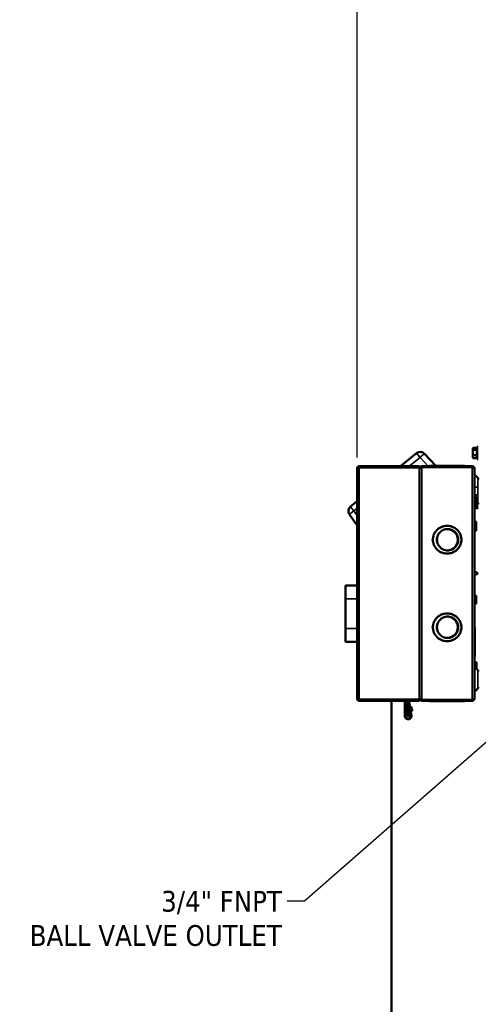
# Model space of a CAD drawing. Header units: inches. Extents: x 1 to 237, y 4 to 150.
# Tile 64 of 148: x 89 to 107, y 88 to 128. Entities that reach past the tile are written whole.
import ezdxf

# ---------------------------------------------------------------- set-up
doc = ezdxf.new("R2010")
doc.units = ezdxf.units.IN
doc.header["$LTSCALE"] = 7
doc.header["$MEASUREMENT"] = 0
for name, color, linetype, lineweight in [('Dimension (ANSI)', 7, 'Continuous', 25), ('Symbol (ANSI)', 7, 'Continuous', 25), ('Visible (ANSI)', 7, 'Continuous', 50), ('Visible Narrow (ANSI)', 7, 'Continuous', 35)]:
    doc.layers.add(name, color=color, linetype=linetype, lineweight=lineweight)
doc.styles.add('Dimension Text', font='tahoma.ttf')
doc.styles.add('Note Text (ANSI)', font='tahoma.ttf')
doc.dimstyles.new('Default (ANSI)$7', dxfattribs={"dimscale": 7, "dimtxt": 0.12, "dimasz": 0.098425, "dimexe": 0.125, "dimexo": 0.0625, "dimgap": 0.031496, "dimtad": 0, "dimtih": 1, "dimtoh": 1, "dimrnd": 1e-08, "dimzin": 4, "dimdsep": 46, "dimtxsty": 'Note Text (ANSI)', "dimcen": 0.09, "dimdle": 0.393701, "dimclrd": 256, "dimclre": 256, "dimclrt": 256, "dimadec": 0, "dimazin": 1, "dimtfac": 1, "dimtofl": 0, "dimtmove": 0, "dimatfit": 3, "dimfxl": 1, "dimtolj": 1, "dimtzin": 4, "dimlwd": -1, "dimlwe": -1, "dimarcsym": 0})
doc.dimstyles.new('Dual Dimension', dxfattribs={"dimscale": 7, "dimtxt": 0.12, "dimasz": 0.098425, "dimexe": 0.125, "dimexo": 0.0625, "dimgap": 0.031496, "dimtad": 0, "dimtih": 1, "dimtoh": 1, "dimrnd": 1e-08, "dimzin": 4, "dimdsep": 46, "dimtxsty": 'Dimension Text', "dimcen": 0.09, "dimdle": 0.393701, "dimclrd": 256, "dimclre": 256, "dimclrt": 256, "dimadec": 0, "dimazin": 1, "dimtfac": 1, "dimtofl": 0, "dimtmove": 0, "dimatfit": 3, "dimfxl": 1, "dimtolj": 1, "dimtzin": 4, "dimlwd": -1, "dimlwe": -1, "dimarcsym": 0})

# ---------------------------------------------------------------- blocks, each defined once
blk = doc.blocks.new('*D10')
at = {"layer": 'Defpoints', "color": 0, "transparency": 16777216}
for p in [(131.338, 137.621), (131.338, 124.993), (102.587, 109.432)]:
    blk.add_point(p, dxfattribs=at)
at = {"layer": 'Dimension (ANSI)', "transparency": 16777216}
for p, q in [((102.587, 109.87), (102.587, 138.496)), ((131.338, 125.431), (131.338, 138.496)), ((103.276, 137.621), (113.051, 137.621)), ((130.649, 137.621), (120.874, 137.621))]:
    blk.add_line(p, q, dxfattribs=at)
for points in [[(103.276, 137.736), (103.276, 137.506), (102.587, 137.621)], [(130.649, 137.736), (130.649, 137.506), (131.338, 137.621)]]:
    blk.add_solid(points, dxfattribs=at)
at = {"layer": 'Dimension (ANSI)', "transparency": 16777216, "insert": (116.963, 137.621), "char_height": 0.84, "attachment_point": 5, "style": 'Dimension Text'}
blk.add_mtext('\\A1;{\\H3.0x;(}\\S28.75^ 730.3 mm;{\\H3.0x;)}', dxfattribs=at)

msp = doc.modelspace()

# ---------------------------------------------------------------- linework, layer by layer
at = {"layer": 'Visible (ANSI)'}
for p, q in [((104.3369, 109.5188), (104.9919, 110.0491)), ((105.3147, 110.0251), (105.7678, 109.5306)), ((107.2672, 110.2378), (107.2768, 110.2544)), ((107.2672, 110.2378), (107.2672, 110.2227)), ((107.2672, 110.2227), (107.2672, 110.0739)), ((107.2672, 110.0739), (107.2672, 109.9035)), ((107.2838, 110.2651), (107.4383, 110.2651)), ((107.2838, 110.1802), (107.4386, 110.1802)), ((107.2838, 109.9675), (107.4386, 109.9675)), ((107.4354, 110.2544), (107.4482, 110.3023)), ((107.4482, 109.8023), (107.4482, 110.3023)), ((107.4482, 110.3023), (107.4882, 110.3023)), ((107.2672, 109.9035), (107.2672, 109.8668)), ((107.2672, 109.8668), (107.2768, 109.8503)), ((107.2838, 109.8396), (107.4386, 109.8396)), ((107.4383, 109.8396), (107.4482, 109.8023)), ((107.4482, 109.8023), (107.4882, 109.8023)), ((102.5867, 100.1172), (102.5867, 109.4322)), ((102.6733, 109.5188), (105.1064, 109.5188)), ((102.6733, 109.4716), (102.6733, 109.5188)), ((105.1064, 109.4716), (102.6733, 109.4716)), ((105.1064, 109.4716), (105.1064, 109.5188)), ((105.1064, 100.0779), (105.1064, 109.4716)), ((105.1308, 109.4701), (105.1588, 109.4565)), ((107.2441, 109.4873), (105.2039, 109.4873)), ((105.2087, 109.4873), (105.2087, 109.5188)), ((105.2087, 109.5188), (107.2441, 109.5188)), ((105.5222, 109.5306), (105.5209, 109.5306)), ((105.6488, 109.5306), (105.5222, 109.5306)), ((105.5222, 109.5306), (105.5268, 109.5188)), ((105.6488, 109.5306), (105.6499, 109.5306)), ((106.2256, 109.5306), (105.6499, 109.5306)), ((105.6499, 109.5306), (105.6545, 109.5188)), ((106.8069, 109.5306), (106.2256, 109.5306)), ((106.8023, 109.5188), (106.8069, 109.5306)), ((106.808, 109.5306), (106.8069, 109.5306)), ((106.9346, 109.5306), (106.808, 109.5306)), ((106.9346, 109.5306), (106.93, 109.5188)), ((106.9346, 109.5306), (106.9359, 109.5306)), ((107.2441, 109.5188), (107.2441, 109.4873)), ((107.3303, 109.4322), (107.3308, 109.4322)), ((107.3308, 109.4322), (107.3308, 109.4283)), ((107.3308, 109.4283), (107.3308, 100.1212)), ((107.4629, 109.0486), (107.3458, 109.1657)), ((102.3185, 107.8846), (102.5867, 108.1018)), ((107.4629, 107.9812), (107.3458, 107.864)), ((107.3504, 108.2796), (107.4134, 108.2796)), ((107.3504, 108.0021), (107.4134, 108.0021)), ((107.4134, 108.0021), (107.4134, 108.2796)), ((102.5867, 107.1265), (102.2748, 107.5639)), ((102.3804, 107.8081), (102.3804, 107.8081)), ((107.4882, 107.8293), (107.4622, 107.8282)), ((107.3347, 107.2885), (107.4016, 107.2885)), ((107.4016, 107.0483), (107.4016, 107.2885)), ((106.2636, 106.9784), (106.266, 106.9783)), ((107.3347, 107.0483), (107.4016, 107.0483)), ((107.3347, 106.8987), (107.4016, 106.8987)), ((107.4016, 106.8987), (107.4016, 107.0483)), ((105.6499, 106.5817), (105.6291, 106.583)), ((105.6499, 106.511), (105.6291, 106.5097)), ((105.8359, 106.5773), (105.8151, 106.5789)), ((105.8359, 106.5155), (105.8151, 106.5138)), ((106.8277, 106.583), (106.8069, 106.5817)), ((106.8277, 106.5097), (106.8069, 106.511)), ((107.3308, 105.2849), (107.3977, 105.2266)), ((102.1221, 104.696), (102.1221, 104.1487)), ((102.1221, 104.696), (102.5867, 104.696)), ((102.1221, 102.9598), (102.1221, 104.1487)), ((107.3347, 104.2846), (107.4016, 104.2846)), ((107.3347, 104.0444), (107.4016, 104.0444)), ((107.4016, 104.0444), (107.4016, 104.2846)), ((107.4016, 103.9578), (107.4016, 104.0444)), ((107.3347, 103.9578), (107.4016, 103.9578)), ((102.1221, 102.9598), (102.1221, 102.4125)), ((105.6499, 103.0384), (105.6291, 103.0397)), ((105.6499, 102.9677), (105.6291, 102.9664)), ((105.8359, 103.0339), (105.8151, 103.0356)), ((105.8359, 102.9722), (105.8151, 102.9705)), ((106.8277, 103.0397), (106.8069, 103.0384)), ((106.8277, 102.9664), (106.8069, 102.9677)), ((107.3426, 102.991), (107.3308, 102.9864)), ((107.3426, 102.991), (107.3426, 102.9921)), ((107.3426, 102.991), (107.3426, 102.4097)), ((102.1221, 102.4125), (102.5867, 102.4125)), ((106.2636, 102.5711), (106.266, 102.5711)), ((107.3426, 102.4097), (107.3426, 101.834)), ((107.3426, 101.834), (107.3308, 101.8387)), ((107.3426, 101.834), (107.3426, 101.8329)), ((107.3504, 101.5867), (107.4134, 101.5867)), ((107.4134, 101.3224), (107.4134, 101.5867)), ((107.4629, 101.273), (107.3458, 101.3901)), ((107.4629, 100.5206), (107.3458, 100.4034)), ((102.6733, 100.0306), (102.6733, 100.0779)), ((102.6733, 100.0779), (105.1064, 100.0779)), ((102.6733, 100.0306), (105.1064, 100.0306)), ((103.9756, 100.0306), (103.9756, 66.7303)), ((104.5182, 99.9912), (104.5434, 99.9912)), ((104.5182, 99.4164), (104.5182, 99.9912)), ((104.5434, 99.9912), (104.5434, 99.4952)), ((104.5906, 99.4952), (104.5906, 99.9912)), ((104.615, 99.4952), (104.615, 100.0306)), ((104.6623, 100.0306), (104.6623, 99.4952)), ((105.1064, 100.0779), (105.1064, 100.0306)), ((105.1308, 100.0793), (105.1588, 100.093)), ((105.2039, 100.0621), (107.2441, 100.0621)), ((105.2087, 100.0306), (105.2087, 100.0621)), ((107.2441, 100.0306), (105.2087, 100.0306)), ((105.5222, 100.0188), (105.5209, 100.0188)), ((105.5268, 100.0306), (105.5222, 100.0188)), ((105.6488, 100.0188), (105.5222, 100.0188)), ((105.6488, 100.0188), (105.6499, 100.0188)), ((105.6499, 100.0188), (105.6545, 100.0306)), ((106.2256, 100.0188), (105.6499, 100.0188)), ((106.8069, 100.0188), (106.2256, 100.0188)), ((106.8023, 100.0306), (106.8069, 100.0188)), ((106.808, 100.0188), (106.8069, 100.0188)), ((106.9346, 100.0188), (106.808, 100.0188)), ((106.93, 100.0306), (106.9346, 100.0188)), ((106.9346, 100.0188), (106.9359, 100.0188)), ((107.2441, 100.0621), (107.2441, 100.0306)), ((107.3308, 100.1172), (107.3303, 100.1172)), ((107.3308, 100.1212), (107.3308, 100.1172)), ((104.5159, 99.6387), (104.5159, 99.5738)), ((104.6728, 99.7554), (104.6835, 99.7631)), ((104.6781, 99.7244), (104.6728, 99.7554)), ((104.7592, 99.4346), (104.6773, 99.9175)), ((104.6907, 99.7206), (104.6781, 99.7244)), ((104.6781, 99.7244), (104.6784, 99.7223)), ((104.6784, 99.7223), (104.691, 99.7184)), ((104.6907, 99.7206), (104.6907, 99.7203)), ((104.6907, 99.7203), (104.691, 99.7184)), ((104.6932, 99.6353), (104.7038, 99.6431)), ((104.6984, 99.6044), (104.6932, 99.6353)), ((104.6988, 99.6022), (104.6984, 99.6044)), ((104.711, 99.6006), (104.6984, 99.6044)), ((104.6988, 99.6022), (104.7114, 99.5984)), ((104.7021, 99.9217), (104.784, 99.4388)), ((104.7117, 99.7145), (104.7069, 99.714)), ((104.7114, 99.5987), (104.711, 99.6006)), ((104.7114, 99.5984), (104.7114, 99.5987)), ((104.722, 99.6537), (104.7174, 99.6525)), ((104.7243, 99.7909), (104.7263, 99.7915)), ((104.7325, 99.5918), (104.7279, 99.5906)), ((104.8053, 99.7607), (104.7372, 99.7856)), ((104.7379, 99.7812), (104.7372, 99.7856)), ((104.806, 99.7564), (104.7379, 99.7812)), ((104.7407, 99.694), (104.7428, 99.6941)), ((104.7519, 99.699), (104.808, 99.7449)), ((104.7526, 99.6943), (104.8208, 99.6694)), ((104.7534, 99.69), (104.7526, 99.6943)), ((104.7534, 99.69), (104.8215, 99.6651)), ((104.8234, 99.6536), (104.7673, 99.6077)), ((104.8053, 99.7607), (104.806, 99.7564)), ((104.808, 99.7449), (104.806, 99.7564)), ((104.8215, 99.6651), (104.8208, 99.6694)), ((104.8215, 99.6651), (104.8234, 99.6536)), ((104.5434, 99.4952), (104.5434, 99.4164)), ((104.5434, 99.4164), (104.5906, 99.4164)), ((104.5906, 99.4952), (104.5906, 99.4164)), ((104.615, 99.4164), (104.615, 99.4952)), ((104.615, 99.4164), (104.6623, 99.4164)), ((104.6623, 99.4164), (104.6623, 99.4952)), ((104.7345, 99.4623), (104.6623, 99.4501)), ((104.6623, 99.4245), (104.7387, 99.4375)), ((104.7387, 99.4375), (104.7347, 99.4608))]:
    msp.add_line(p, q, dxfattribs=at)
for centre, radius, start, end in [((105.1406, 109.8655), 0.2362, 42.49446, 128.99446), ((105.1406, 109.8655), 0.1378, 47.36767, 47.36956), ((105.0954, 109.4873), 0.0394, 286.15761, 334.05552), ((105.5001, 109.5431), 0.0243, 270, 329.10185), ((105.628, 109.5431), 0.0243, 270, 329.10185), ((106.8288, 109.5431), 0.0243, 210.89815, 270), ((106.9567, 109.5431), 0.0243, 210.89815, 270), ((107.3819, 109.2019), 0.0512, 180.00079, 225), ((107.4016, 108.9873), 0.0866, 0, 45), ((107.3504, 108.2993), 0.0197, 180, 270), ((107.3504, 107.9824), 0.0197, 90, 180), ((107.4016, 108.0424), 0.0866, 315, 0), ((102.4671, 107.701), 0.2362, 128.99446, 215.49446), ((107.3819, 107.8278), 0.0512, 135, 179.99921), ((107.4836, 107.3286), 0.5, 92.45501, 107.79734), ((107.3347, 107.2924), 0.00394, 180, 270), ((106.2284, 106.5464), 0.4331, 273.55945, 86.44431), ((107.3347, 107.0444), 0.00394, 90, 180), ((107.3347, 106.8948), 0.00394, 90, 180), ((106.2284, 106.5464), 0.5796, 176.5, 183.5), ((106.2284, 106.5464), 0.4145, 175.5, 184.5), ((106.2284, 106.5464), 0.5796, 356.5, 3.5), ((107.3347, 104.2885), 0.00394, 180, 270), ((107.3347, 104.0405), 0.00394, 90, 180), ((107.3347, 103.9538), 0.00394, 90, 180), ((106.2284, 103.0031), 0.4331, 273.55573, 86.44053), ((106.2284, 103.0031), 0.5796, 176.5, 183.5), ((106.2284, 103.0031), 0.4145, 175.5, 184.5), ((106.2284, 103.0031), 0.5796, 356.5, 3.5), ((107.355, 103.0129), 0.0243, 180.00139, 239.10185), ((107.355, 101.8121), 0.0243, 120.89815, 179.99861), ((107.3504, 101.6064), 0.0197, 180, 270), ((107.3819, 101.4263), 0.0512, 180.00079, 225), ((107.4016, 101.2117), 0.0866, 0, 45), ((107.3819, 100.3672), 0.0512, 135, 179.99921), ((107.4016, 100.5818), 0.0866, 315, 0), ((104.504, 99.9912), 0.0394, 0, 90), ((104.504, 99.9912), 0.0866, 0, 27.03569), ((104.6245, 99.9086), 0.0787, 96.8921, 115.46756), ((104.6245, 99.9086), 0.0787, 9.62573, 61.3146), ((105.0954, 100.0621), 0.0394, 25.94448, 73.84239), ((105.5001, 100.0063), 0.0243, 30.89815, 90), ((105.628, 100.0063), 0.0243, 30.89815, 90), ((106.8288, 100.0063), 0.0243, 90, 149.10185), ((106.9567, 100.0063), 0.0243, 90, 149.10185), ((104.6245, 99.9086), 0.0535, 100.16425, 129.22393), ((104.6245, 99.9086), 0.0535, 9.62573, 45.09913), ((104.5473, 99.5843), 0.0331, 198.53541, 208.24254), ((104.652, 99.4164), 0.1339, 180, 9.62573), ((104.652, 99.4164), 0.1087, 180, 9.62573)]:
    msp.add_arc(centre, radius, start, end, dxfattribs=at)
for centre, major_axis, ratio, start_param, end_param in [((105.5014, 109.5431), (0, -0.0243), 0.9981348, 0, 1.0315219), ((105.6291, 109.5431), (0, -0.0243), 0.9981348, 0, 1.0315219), ((106.8277, 109.5431), (0, -0.0243), 0.9981348, 5.2516634, 6.2831853), ((106.9554, 109.5431), (0, -0.0243), 0.9981348, 5.2516634, 6.2831853), ((107.355, 103.0118), (-0.0243, 0), 0.9981348, 0, 1.0315219), ((107.355, 101.8132), (-0.0243, 0), 0.9981348, 5.2516634, 6.2831853), ((105.5014, 100.0063), (0, 0.0243), 0.9981348, 5.2516634, 6.2831853), ((105.6291, 100.0063), (0, 0.0243), 0.9981348, 5.2516634, 6.2831853), ((106.8277, 100.0063), (0, 0.0243), 0.9981348, 0, 1.0315219), ((106.9554, 100.0063), (0, 0.0243), 0.9981348, 0, 1.0315219), ((104.6815, 99.7745), (0.0194, 0.0033), 0.0871557, 5.5726738, 6.2831853), ((104.692, 99.7126), (0.0194, 0.0033), 0.0871557, 5.5726738, 6.2831853), ((104.7357, 99.7942), (-0.0116, -0.002), 0.1736482, 0, 0.5955709), ((104.7133, 99.5871), (0.0194, 0.0033), 0.0871557, 0, 0.7105116), ((104.7526, 99.6946), (-0.0116, -0.002), 0.1736482, 5.6876144, 6.2831853), ((104.7688, 99.599), (-0.0116, -0.002), 0.1736482, 5.6876144, 6.2831853)]:
    msp.add_ellipse(centre, major_axis=major_axis, ratio=ratio, start_param=start_param, end_param=end_param, dxfattribs=at)
for points, weights in [([(107.2672, 110.2227), (107.2672, 110.2424), (107.2838, 110.2651)], [1.98403212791, 1.98403212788, 1.84158503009]), ([(107.2838, 110.1802), (107.2672, 110.203), (107.2672, 110.2227)], [1.84158503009, 1.98403212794, 1.98403212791]), ([(107.2672, 110.0739), (107.2672, 110.1232), (107.2838, 110.1802)], [1.98403212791, 1.98403212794, 1.84158503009]), ([(107.2838, 109.9675), (107.2672, 110.0245), (107.2672, 110.0739)], [1.84158503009, 1.98403212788, 1.98403212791]), ([(107.2672, 109.9035), (107.2672, 109.9332), (107.2838, 109.9675)], [1.98403212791, 1.98403212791, 1.84158503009]), ([(107.4354, 110.2544), (107.4257, 110.2184), (107.4386, 110.1802)], [1.5029352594, 1.6567703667, 1.45718183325]), ([(107.4386, 110.1802), (107.4243, 110.0739), (107.4386, 109.9675)], [1.45718183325, 1.68260864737, 1.45718183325]), ([(107.4386, 109.9675), (107.4243, 109.9035), (107.4386, 109.8396)], [1.45718183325, 1.68260864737, 1.45718183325]), ([(107.2838, 109.8396), (107.2672, 109.8739), (107.2672, 109.9035)], [1.84158503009, 1.98403212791, 1.98403212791]), ([(107.2768, 109.8503), (107.2798, 109.8451), (107.2838, 109.8396)], [1.89940816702, 1.8742394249, 1.84158503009])]:
    msp.add_rational_spline(points, weights, degree=2, dxfattribs=at)
for points, knots in [([(102.5867, 109.4322), (102.5867, 109.4364), (102.587, 109.4407), (102.5882, 109.4491), (102.5892, 109.4533), (102.5929, 109.4655), (102.5965, 109.4732), (102.6044, 109.485), (102.608, 109.4894), (102.616, 109.4974), (102.6204, 109.5011), (102.6322, 109.5089), (102.64, 109.5126), (102.6522, 109.5163), (102.6564, 109.5172), (102.6648, 109.5185), (102.669, 109.5188), (102.6733, 109.5188)], [-0.37712073, -0.37712073, -0.37712073, -0.37712073, -0.34179238, -0.34179238, -0.30646473, -0.30646473, -0.23571306, -0.23571306, -0.1885935, -0.1885935, -0.14145739, -0.14145739, -0.07068081, -0.07068081, -0.03534075, -0.03534075, 0, 0, 0, 0]), ([(102.6733, 109.4716), (102.6691, 109.4703), (102.6649, 109.4691), (102.6566, 109.4667), (102.6524, 109.4655), (102.6403, 109.4618), (102.6327, 109.4594), (102.6207, 109.4553), (102.6162, 109.4536), (102.6079, 109.4502), (102.6042, 109.4485), (102.5963, 109.4444), (102.5927, 109.4419), (102.5891, 109.4383), (102.5882, 109.4371), (102.587, 109.4346), (102.5867, 109.4334), (102.5867, 109.4322)], [-0.36012727, -0.36012727, -0.36012727, -0.36012727, -0.32676488, -0.32676488, -0.29340316, -0.29340316, -0.22659097, -0.22659097, -0.18013134, -0.18013134, -0.1336717, -0.1336717, -0.06679168, -0.06679168, -0.03339618, -0.03339618, 0, 0, 0, 0]), ([(102.6521, 109.4654), (102.6551, 109.4673), (102.6584, 109.4688), (102.6637, 109.4704), (102.6656, 109.4708), (102.6694, 109.4714), (102.6713, 109.4716), (102.6733, 109.4716)], [-0.078744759, -0.078744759, -0.078744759, -0.078744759, -0.040796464, -0.040796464, -0.020398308, -0.020398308, 0, 0, 0, 0]), ([(105.1064, 109.4441), (105.1091, 109.4434), (105.1118, 109.4427), (105.1145, 109.442), (105.122, 109.4401), (105.1292, 109.4382), (105.1358, 109.4363)], [-0.212183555, -0.212183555, -0.212183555, -0.212183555, -0.190181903, -0.190181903, -0.190181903, -0.12906507, -0.12906507, -0.12906507, -0.12906507]), ([(105.1064, 109.4393), (105.1081, 109.4382), (105.1098, 109.4372), (105.1115, 109.4362), (105.1146, 109.4342), (105.1174, 109.4322), (105.1199, 109.4302), (105.1224, 109.4283), (105.1244, 109.4263), (105.126, 109.4243)], [-0.080405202, -0.080405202, -0.080405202, -0.080405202, -0.063674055, -0.063674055, -0.063674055, -0.031838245, -0.031838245, -0.031838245, 0, 0, 0, 0]), ([(105.126, 109.4243), (105.1296, 109.4296), (105.1341, 109.4348), (105.1449, 109.4453), (105.1511, 109.4506), (105.1648, 109.4611), (105.1723, 109.4663), (105.1878, 109.4768), (105.1958, 109.4821), (105.2039, 109.4873)], [0, 0, 0, 0, 0.07347658, 0.07347658, 0.14694689, 0.14694689, 0.22041719, 0.22041719, 0.29389377, 0.29389377, 0.29389377, 0.29389377]), ([(105.2087, 109.5188), (105.2006, 109.5188), (105.1926, 109.5177), (105.177, 109.5132), (105.1696, 109.5099), (105.1559, 109.5013), (105.1497, 109.4961), (105.1389, 109.4841), (105.1343, 109.4774), (105.1308, 109.4701)], [0, 0, 0, 0, 0.07782839, 0.07782839, 0.15564982, 0.15564982, 0.23347126, 0.23347126, 0.31129965, 0.31129965, 0.31129965, 0.31129965]), ([(107.3308, 109.4322), (107.3308, 109.4364), (107.3305, 109.4406), (107.3292, 109.4489), (107.3283, 109.453), (107.3247, 109.4651), (107.3211, 109.4728), (107.3133, 109.4847), (107.3095, 109.4893), (107.3013, 109.4976), (107.2967, 109.5013), (107.2848, 109.5091), (107.2771, 109.5127), (107.265, 109.5164), (107.2609, 109.5173), (107.2526, 109.5185), (107.2484, 109.5188), (107.2441, 109.5188)], [0, 0, 0, 0, 0.03336239, 0.03336239, 0.06672411, 0.06672411, 0.1335363, 0.1335363, 0.17999593, 0.17999593, 0.22645557, 0.22645557, 0.29333559, 0.29333559, 0.32673109, 0.32673109, 0.36012727, 0.36012727, 0.36012727, 0.36012727]), ([(107.2441, 109.4873), (107.2484, 109.4855), (107.2526, 109.4836), (107.2611, 109.4799), (107.2652, 109.4781), (107.2774, 109.4725), (107.2852, 109.4689), (107.297, 109.4627), (107.3014, 109.4602), (107.3094, 109.4553), (107.313, 109.4529), (107.3209, 109.4467), (107.3246, 109.443), (107.3283, 109.4375), (107.3292, 109.4356), (107.3304, 109.4319), (107.3308, 109.4301), (107.3308, 109.4283)], [0, 0, 0, 0, 0.03532835, 0.03532835, 0.070656, 0.070656, 0.14140767, 0.14140767, 0.18852722, 0.18852722, 0.23566333, 0.23566333, 0.30643992, 0.30643992, 0.34177997, 0.34177997, 0.37712073, 0.37712073, 0.37712073, 0.37712073]), ([(105.8151, 106.5789), (105.8179, 106.6136), (105.8312, 106.6804), (105.8751, 106.7753), (105.9404, 106.8568), (106.0206, 106.9192), (106.1143, 106.962), (106.198, 106.9782), (106.249, 106.979), (106.266, 106.9783)], [0.75, 0.75, 0.75, 0.75, 0.78846154, 0.82692308, 0.86538462, 0.90384615, 0.94230769, 0.98076923, 1, 1, 1, 1]), ([(106.266, 106.9783), (106.283, 106.9775), (106.3338, 106.9724), (106.4158, 106.9489), (106.5052, 106.8985), (106.5802, 106.8288), (106.6369, 106.7434), (106.6721, 106.6472), (106.68, 106.5793), (106.6799, 106.5454)], [0.5, 0.5, 0.5, 0.5, 0.51923077, 0.55769231, 0.59615385, 0.63461538, 0.67307692, 0.71153846, 0.75, 0.75, 0.75, 0.75]), ([(106.264, 106.1144), (106.247, 106.1137), (106.1958, 106.1148), (106.1119, 106.1315), (106.0178, 106.1752), (105.9383, 106.238), (105.8748, 106.3183), (105.8315, 106.4116), (105.8181, 106.4787), (105.8151, 106.5138)], [0, 0, 0, 0, 0.01923077, 0.05769231, 0.09615385, 0.13461538, 0.17307692, 0.21153846, 0.25, 0.25, 0.25, 0.25]), ([(106.6799, 106.5454), (106.6799, 106.5115), (106.6717, 106.4437), (106.6361, 106.3477), (106.5789, 106.2625), (106.5036, 106.1931), (106.4139, 106.143), (106.3318, 106.12), (106.281, 106.115), (106.264, 106.1144)], [0.25, 0.25, 0.25, 0.25, 0.28846154, 0.32692308, 0.36538462, 0.40384615, 0.44230769, 0.48076923, 0.5, 0.5, 0.5, 0.5]), ([(107.3977, 105.2266), (107.4077, 105.218), (107.4192, 105.2108), (107.4437, 105.2005), (107.457, 105.1973), (107.4762, 105.1959), (107.4823, 105.1959), (107.4882, 105.1964)], [0, 0, 0, 0, 0.10092688, 0.10092688, 0.20236312, 0.20236312, 0.24779967, 0.24779967, 0.24779967, 0.24779967]), ([(106.264, 103.435), (106.247, 103.4357), (106.1958, 103.4347), (106.1119, 103.4179), (106.0178, 103.3743), (105.9383, 103.3114), (105.8748, 103.2311), (105.8315, 103.1378), (105.8181, 103.0707), (105.8151, 103.0356)], [0, 0, 0, 0, 0.01923077, 0.05769231, 0.09615385, 0.13461538, 0.17307692, 0.21153846, 0.25, 0.25, 0.25, 0.25]), ([(106.6799, 103.004), (106.6799, 103.0379), (106.6717, 103.1057), (106.6361, 103.2017), (106.5789, 103.2869), (106.5036, 103.3564), (106.4139, 103.4064), (106.3318, 103.4295), (106.281, 103.4344), (106.264, 103.435)], [0.25, 0.25, 0.25, 0.25, 0.28846154, 0.32692308, 0.36538462, 0.40384615, 0.44230769, 0.48076923, 0.5, 0.5, 0.5, 0.5]), ([(105.8151, 102.9705), (105.8179, 102.9358), (105.8312, 102.869), (105.8751, 102.7741), (105.9404, 102.6926), (106.0206, 102.6302), (106.1143, 102.5875), (106.198, 102.5712), (106.249, 102.5704), (106.266, 102.5711)], [0.75, 0.75, 0.75, 0.75, 0.78846154, 0.82692308, 0.86538462, 0.90384615, 0.94230769, 0.98076923, 1, 1, 1, 1]), ([(106.266, 102.5711), (106.283, 102.5719), (106.3338, 102.577), (106.4158, 102.6005), (106.5052, 102.6509), (106.5802, 102.7207), (106.6369, 102.8061), (106.6721, 102.9022), (106.68, 102.9701), (106.6799, 103.004)], [0.5, 0.5, 0.5, 0.5, 0.51923077, 0.55769231, 0.59615385, 0.63461538, 0.67307692, 0.71153846, 0.75, 0.75, 0.75, 0.75]), ([(102.6733, 100.0306), (102.669, 100.0306), (102.6648, 100.0309), (102.6564, 100.0322), (102.6522, 100.0331), (102.64, 100.0368), (102.6322, 100.0405), (102.6205, 100.0484), (102.6161, 100.052), (102.608, 100.06), (102.6044, 100.0644), (102.5965, 100.0762), (102.5929, 100.0839), (102.5892, 100.0962), (102.5882, 100.1003), (102.587, 100.1087), (102.5867, 100.113), (102.5867, 100.1172)], [-0.37712073, -0.37712073, -0.37712073, -0.37712073, -0.34179238, -0.34179238, -0.30646473, -0.30646473, -0.23571306, -0.23571306, -0.1885935, -0.1885935, -0.14145739, -0.14145739, -0.07068081, -0.07068081, -0.03534075, -0.03534075, 0, 0, 0, 0]), ([(102.5867, 100.1172), (102.5867, 100.116), (102.587, 100.1148), (102.5882, 100.1124), (102.5891, 100.1111), (102.5927, 100.1075), (102.5963, 100.1051), (102.6042, 100.1009), (102.6079, 100.0992), (102.6162, 100.0959), (102.6207, 100.0942), (102.6326, 100.09), (102.6403, 100.0876), (102.6524, 100.0839), (102.6565, 100.0827), (102.6649, 100.0803), (102.6691, 100.0791), (102.6733, 100.0779)], [0, 0, 0, 0, 0.03336239, 0.03336239, 0.06672412, 0.06672412, 0.1335363, 0.1335363, 0.17999593, 0.17999593, 0.22645558, 0.22645558, 0.2933356, 0.2933356, 0.3267311, 0.3267311, 0.36012727, 0.36012727, 0.36012727, 0.36012727]), ([(102.6733, 100.0779), (102.6713, 100.0779), (102.6694, 100.078), (102.6656, 100.0786), (102.6637, 100.079), (102.6584, 100.0806), (102.6551, 100.0821), (102.6521, 100.0841)], [-0.217424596, -0.217424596, -0.217424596, -0.217424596, -0.197080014, -0.197080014, -0.176735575, -0.176735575, -0.138680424, -0.138680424, -0.138680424, -0.138680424]), ([(105.126, 100.1251), (105.1244, 100.1231), (105.1224, 100.1212), (105.1199, 100.1192), (105.1175, 100.1172), (105.1147, 100.1153), (105.1116, 100.1133), (105.1099, 100.1123), (105.1081, 100.1112), (105.1064, 100.1102)], [-0.12708683, -0.12708683, -0.12708683, -0.12708683, -0.095379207, -0.095379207, -0.095379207, -0.063674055, -0.063674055, -0.063674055, -0.046682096, -0.046682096, -0.046682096, -0.046682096]), ([(105.1358, 100.1131), (105.1292, 100.1112), (105.122, 100.1093), (105.1145, 100.1074), (105.1118, 100.1067), (105.1091, 100.106), (105.1064, 100.1053)], [-0.124514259, -0.124514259, -0.124514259, -0.124514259, -0.063396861, -0.063396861, -0.063396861, -0.041395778, -0.041395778, -0.041395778, -0.041395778]), ([(105.2039, 100.0621), (105.1958, 100.0674), (105.1878, 100.0726), (105.1723, 100.0831), (105.1648, 100.0884), (105.1511, 100.0989), (105.1449, 100.1041), (105.1341, 100.1146), (105.1296, 100.1198), (105.126, 100.1251)], [0, 0, 0, 0, 0.07347658, 0.07347658, 0.14694689, 0.14694689, 0.22041719, 0.22041719, 0.29389377, 0.29389377, 0.29389377, 0.29389377]), ([(105.1308, 100.0793), (105.1343, 100.0721), (105.1389, 100.0653), (105.1497, 100.0533), (105.1559, 100.0481), (105.1696, 100.0395), (105.177, 100.0362), (105.1926, 100.0317), (105.2006, 100.0306), (105.2087, 100.0306)], [0, 0, 0, 0, 0.07782839, 0.07782839, 0.15564982, 0.15564982, 0.23347126, 0.23347126, 0.31129965, 0.31129965, 0.31129965, 0.31129965]), ([(107.3308, 100.1212), (107.3308, 100.1193), (107.3304, 100.1175), (107.3292, 100.1138), (107.3283, 100.1119), (107.3246, 100.1064), (107.3209, 100.1027), (107.313, 100.0966), (107.3094, 100.0941), (107.3014, 100.0892), (107.297, 100.0867), (107.2852, 100.0806), (107.2774, 100.0769), (107.2652, 100.0713), (107.2611, 100.0695), (107.2526, 100.0658), (107.2484, 100.064), (107.2441, 100.0621)], [0, 0, 0, 0, 0.03532835, 0.03532835, 0.070656, 0.070656, 0.14140767, 0.14140767, 0.18852722, 0.18852722, 0.23566333, 0.23566333, 0.30643992, 0.30643992, 0.34177997, 0.34177997, 0.37712073, 0.37712073, 0.37712073, 0.37712073]), ([(107.2441, 100.0306), (107.2484, 100.0306), (107.2526, 100.0309), (107.2609, 100.0321), (107.265, 100.0331), (107.2771, 100.0367), (107.2848, 100.0403), (107.2967, 100.0481), (107.3012, 100.0518), (107.3095, 100.0601), (107.3132, 100.0647), (107.3211, 100.0766), (107.3247, 100.0843), (107.3283, 100.0964), (107.3292, 100.1005), (107.3305, 100.1088), (107.3308, 100.113), (107.3308, 100.1172)], [0, 0, 0, 0, 0.03336239, 0.03336239, 0.06672411, 0.06672411, 0.1335363, 0.1335363, 0.17999593, 0.17999593, 0.22645557, 0.22645557, 0.29333559, 0.29333559, 0.32673109, 0.32673109, 0.36012727, 0.36012727, 0.36012727, 0.36012727]), ([(104.7573, 99.4453), (104.755, 99.4436), (104.7526, 99.4422), (104.75, 99.441), (104.7464, 99.4393), (104.7426, 99.4382), (104.7387, 99.4375)], [0.71095149, 0.71095149, 0.71095149, 0.71095149, 0.83218103, 0.83218103, 0.83218103, 1, 1, 1, 1])]:
    msp.add_open_spline(points, degree=3, knots=knots, dxfattribs=at)
for points in [[(106.2256, 107.1085), (106.1843, 107.1083), (106.1018, 107.0991), (105.9838, 107.0598), (105.8774, 106.9968), (105.7881, 106.9148), (105.7165, 106.8141), (105.6685, 106.7013), (105.6534, 106.6225), (105.6499, 106.5817)], [(106.8069, 106.5817), (106.8035, 106.6225), (106.7882, 106.7017), (106.7394, 106.8159), (106.6663, 106.9177), (106.5752, 107), (106.4677, 107.0622), (106.3494, 107.1003), (106.2668, 107.1087), (106.2256, 107.1085)], [(105.6499, 106.511), (105.6533, 106.4702), (105.6686, 106.391), (105.7174, 106.2768), (105.7905, 106.175), (105.8816, 106.0927), (105.9891, 106.0305), (106.1074, 105.9924), (106.19, 105.984), (106.2312, 105.9842)], [(106.2312, 105.9842), (106.2725, 105.9844), (106.355, 105.9936), (106.473, 106.0329), (106.5794, 106.0959), (106.6687, 106.1779), (106.7403, 106.2786), (106.7882, 106.3914), (106.8034, 106.4703), (106.8069, 106.511)], [(105.6499, 103.0384), (105.6533, 103.0792), (105.6686, 103.1584), (105.7174, 103.2726), (105.7905, 103.3744), (105.8816, 103.4567), (105.9891, 103.5189), (106.1074, 103.557), (106.19, 103.5654), (106.2312, 103.5652)], [(106.2312, 103.5652), (106.2725, 103.565), (106.355, 103.5558), (106.473, 103.5165), (106.5794, 103.4535), (106.6687, 103.3715), (106.7403, 103.2708), (106.7882, 103.158), (106.8034, 103.0792), (106.8069, 103.0384)], [(106.2256, 102.4409), (106.1843, 102.4411), (106.1018, 102.4503), (105.9838, 102.4896), (105.8774, 102.5526), (105.7881, 102.6346), (105.7165, 102.7353), (105.6685, 102.8481), (105.6534, 102.927), (105.6499, 102.9677)], [(106.8069, 102.9677), (106.8035, 102.9269), (106.7882, 102.8477), (106.7394, 102.7335), (106.6663, 102.6317), (106.5752, 102.5494), (106.4677, 102.4872), (106.3494, 102.4491), (106.2668, 102.4407), (106.2256, 102.4409)], [(104.5182, 99.6401), (104.5173, 99.6397), (104.5165, 99.6392), (104.5159, 99.6387)], [(104.6835, 99.7631), (104.6885, 99.7673), (104.6934, 99.7717), (104.6964, 99.7759)], [(104.7069, 99.714), (104.7028, 99.7163), (104.6968, 99.7183), (104.6907, 99.7206)], [(104.6979, 99.7179), (104.6957, 99.7181), (104.6934, 99.7183), (104.691, 99.7184)], [(104.7224, 99.6511), (104.7166, 99.6486), (104.7102, 99.6459), (104.7038, 99.6431)], [(104.7174, 99.6525), (104.7155, 99.6505), (104.713, 99.6482), (104.7102, 99.6459)], [(104.711, 99.6006), (104.718, 99.6), (104.725, 99.5993), (104.7314, 99.5984)], [(104.7114, 99.5984), (104.7175, 99.5961), (104.7236, 99.5936), (104.7279, 99.5906)], [(104.7379, 99.7812), (104.7338, 99.7813), (104.7297, 99.7815), (104.7259, 99.7818)], [(104.7372, 99.7856), (104.733, 99.7871), (104.7288, 99.7891), (104.7263, 99.7915)], [(104.7406, 99.6951), (104.7442, 99.6963), (104.748, 99.6976), (104.7519, 99.699)], [(104.7407, 99.6942), (104.7445, 99.6943), (104.7486, 99.6944), (104.7526, 99.6943)], [(104.7428, 99.6941), (104.7452, 99.6928), (104.7492, 99.6916), (104.7534, 99.69)], [(104.7673, 99.6077), (104.7639, 99.6049), (104.7606, 99.6017), (104.759, 99.5985)], [(104.7506, 99.485), (104.7523, 99.4749), (104.7446, 99.4641), (104.7345, 99.4623)]]:
    msp.add_open_spline(points, degree=3, dxfattribs=at)
at = {"layer": 'Visible Narrow (ANSI)'}
for p, q in [((105.1315, 109.8768), (104.9919, 110.0491)), ((105.1315, 109.8768), (104.6894, 109.5188)), ((105.4594, 109.5188), (105.1315, 109.8768)), ((102.6733, 100.0779), (102.6733, 109.4716)), ((105.126, 109.4243), (105.126, 100.1251)), ((105.2039, 109.4873), (105.2039, 100.0621)), ((106.2263, 109.5188), (106.2256, 109.5306)), ((107.2441, 109.4873), (107.2441, 100.0621)), ((107.3458, 108.6723), (107.3458, 109.1657)), ((107.4629, 109.0486), (107.4629, 108.6723)), ((107.3308, 108.6723), (107.3458, 108.6723)), ((107.3458, 108.3574), (107.3308, 108.3574)), ((107.3458, 108.6723), (107.4629, 108.6723)), ((107.3458, 108.6723), (107.3458, 108.3574)), ((107.4629, 108.3574), (107.3458, 108.3574)), ((107.3458, 108.3574), (107.3458, 108.2802)), ((107.4629, 108.6723), (107.4882, 108.6723)), ((107.4629, 108.3574), (107.4629, 108.6723)), ((107.4882, 108.3574), (107.4629, 108.3574)), ((107.4629, 108.3574), (107.4629, 107.9812)), ((107.3458, 108.0015), (107.3458, 107.864)), ((107.3504, 108.0021), (107.3504, 108.2796)), ((107.4559, 107.9742), (107.4622, 107.8282)), ((102.3221, 107.8801), (102.3185, 107.8846)), ((102.3721, 107.8183), (102.3447, 107.8522)), ((102.458, 107.7122), (102.4185, 107.7611)), ((102.5867, 107.8164), (102.458, 107.7122)), ((102.458, 107.7122), (102.5867, 107.5319)), ((107.3347, 107.0483), (107.3347, 107.2885)), ((107.3347, 106.8987), (107.3347, 107.0483)), ((106.6615, 106.5464), (106.6799, 106.5454)), ((102.1221, 104.1487), (102.5867, 104.1487)), ((107.3347, 104.0444), (107.3347, 104.2846)), ((107.3347, 103.9578), (107.3347, 104.0444)), ((102.1221, 102.9598), (102.5867, 102.9598)), ((106.6615, 103.0031), (106.6799, 103.004)), ((107.3308, 102.4104), (107.3426, 102.4097)), ((107.3504, 101.3854), (107.3504, 101.5867)), ((107.3458, 101.3901), (107.3458, 100.4034)), ((107.4629, 101.273), (107.4629, 100.5206)), ((106.2263, 100.0306), (106.2256, 100.0188)), ((104.6907, 99.7206), (104.6835, 99.7631)), ((104.7038, 99.6431), (104.711, 99.6006)), ((104.7519, 99.699), (104.7379, 99.7812)), ((104.7534, 99.69), (104.7673, 99.6077)), ((104.5434, 99.4952), (104.5906, 99.4952)), ((104.6623, 99.4952), (104.615, 99.4952)), ((104.7347, 99.4608), (104.7345, 99.4623))]:
    msp.add_line(p, q, dxfattribs=at)
for centre, radius, start, end in [((106.2287, 106.5464), 0.6007, 176.50183, 183.49817), ((106.2284, 106.5464), 0.3937, 175.5, 184.5), ((106.2281, 106.5464), 0.6007, 356.50183, 3.49817), ((106.2287, 103.0031), 0.6007, 176.50183, 183.49817), ((106.2284, 103.0031), 0.3937, 175.5, 184.5), ((106.2281, 103.0031), 0.6007, 356.50183, 3.49817)]:
    msp.add_arc(centre, radius, start, end, dxfattribs=at)
msp.add_ellipse((102.4671, 107.701), major_axis=(-0.1923, -0.1372), ratio=0.0609351, start_param=4.7161159, end_param=6.2831853, dxfattribs=at)
for points, knots in [([(105.1315, 109.8768), (105.1543, 109.8976), (105.1773, 109.9181), (105.2202, 109.9555), (105.2401, 109.9724), (105.274, 109.9998), (105.288, 110.0104), (105.3077, 110.0237), (105.3135, 110.0265), (105.3147, 110.0251)], [0, 0, 0, 0, 0.3929626, 0.3929626, 0.7859252, 0.7859252, 1.1788878, 1.1788878, 1.5718504, 1.5718504, 1.5718504, 1.5718504]), ([(105.298, 110.0171), (105.2987, 110.0176), (105.2994, 110.0181), (105.3004, 110.0188), (105.3008, 110.019), (105.3011, 110.0192)], [0.751087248, 0.751087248, 0.751087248, 0.751087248, 0.769785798, 0.769785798, 0.778969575, 0.778969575, 0.778969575, 0.778969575]), ([(102.458, 107.7122), (102.4393, 107.7353), (102.4209, 107.7581), (102.387, 107.8), (102.3716, 107.819), (102.346, 107.8506), (102.3358, 107.8632), (102.322, 107.8802), (102.3184, 107.8846), (102.3185, 107.8846)], [0, 0, 0, 0, 0.3777934, 0.3777934, 0.7555868, 0.7555868, 1.1333802, 1.1333802, 1.5111737, 1.5111737, 1.5111737, 1.5111737]), ([(107.3308, 105.079), (107.3538, 105.094), (107.418, 105.1353), (107.465, 105.165), (107.4882, 105.1796)], [22.9197728, 22.9197728, 22.9197728, 22.9197728, 23.2976218, 24.0580038, 24.0580038, 24.0580038, 24.0580038]), ([(107.4882, 105.1963), (107.4768, 105.1956), (107.4439, 105.1977), (107.4137, 105.2128), (107.3977, 105.2266)], [0.33806503, 0.33806503, 0.33806503, 0.33806503, 0.57142857, 1, 1, 1, 1])]:
    msp.add_open_spline(points, degree=3, knots=knots, dxfattribs=at)
msp.add_open_spline([(107.3977, 105.2266), (107.3977, 105.2266), (107.3746, 105.2128), (107.3308, 105.1857)], degree=3, dxfattribs=at)

# ---------------------------------------------------------------- texts
at = {"layer": 'Symbol (ANSI)', "insert": (99.5429, 92.3393), "char_height": 0.84, "width": 10.686515, "attachment_point": 3, "line_spacing_factor": 0.987884, "style": 'Note Text (ANSI)'}
msp.add_mtext('\\fTahoma|b0|i0;3/4" FNPT\\P\\fTahoma|b0|i0;BALL VALVE OUTLET\\P', dxfattribs=at)

# ---------------------------------------------------------------- dimensions: what is measured, and where the dimension line sits
at = {"layer": 'Dimension (ANSI)'}
dim = msp.add_linear_dim(base=(131.3383, 137.621), p1=(102.5867, 109.4322), p2=(131.3383, 124.9932), angle=180, text='{\\H3.0x;(}\\S<>^ 730.3 mm;{\\H3.0x;)}', dimstyle='Dual Dimension', override={"dimgap": 0.031496, "dimtih": 0, "dimtoh": 0, "dimdec": 2, "dimpost": '\\X', "dimtol": 0, "dimlim": 0, "dimtp": 0, "dimtm": 0, "dimtdec": 2, "dimatfit": 1}, dxfattribs=at)
dim.commit()
dim.dimension.update_dxf_attribs({"geometry": '*D10', "text_midpoint": (116.9625, 137.621), "dimtype": 160})

# ---------------------------------------------------------------- leaders
at = {"layer": 'Symbol (ANSI)', "annotation_type": 0, "has_hookline": 1, "hookline_direction": 1, "text_width": 10.603}
msp.add_leader([(115.584, 105.1577), (100.4523, 91.9193), (99.7633, 91.9193)], dimstyle='Default (ANSI)$7', override={"dimtad": 0}, dxfattribs=at)

doc.saveas('drawing.dxf')
